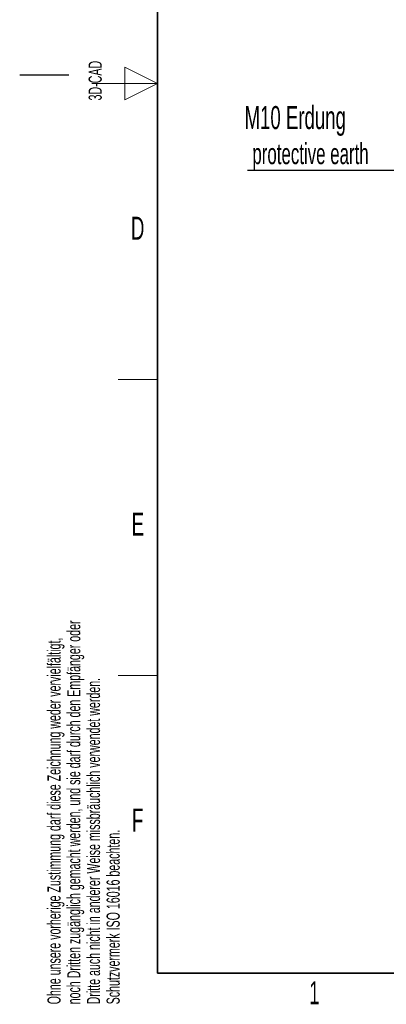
# Model space of a CAD drawing. Header units: millimetres. Extents: x 5 to 418, y 2 to 292.
# Tile 1 of 38: x 5 to 61, y 7 to 157. Entities that reach past the tile are written whole.
import ezdxf

# ---------------------------------------------------------------- set-up
doc = ezdxf.new("R2010")
doc.units = ezdxf.units.MM
doc.layers.add('SLD-0', color=7, linetype='Continuous')
doc.styles.add('SLDTEXTSTYLE0', font='TXT', dxfattribs={"width": 0.605})

# ---------------------------------------------------------------- blocks, each defined once
blk = doc.blocks.new('SW_NOTE_0_1')
at = {"layer": 'SLD-0', "color": 0}
blk.add_line((-30.44, 0), (0, 0), dxfattribs=at)
at = {"layer": 'SLD-0', "color": 0, "attachment_point": 1, "style": 'SLDTEXTSTYLE0'}
for s, insert, char_height in [('M10 Erdung', (-30.91, 9.77), 3.5), ('protective earth', (-29.72, 4.11), 3.175)]:
    blk.add_mtext(s, dxfattribs=dict(at, insert=insert, char_height=char_height))

msp = doc.modelspace()

# ---------------------------------------------------------------- linework, layer by layer
at = {"layer": 'SLD-0', "lineweight": 35}
for p, q in [((26, 282.5), (26, 12)), ((26, 12), (408, 12))]:
    msp.add_line(p, q, dxfattribs=at)
at = {"layer": 'SLD-0', "color": 7, "linetype": 'Continuous', "lineweight": 18}
for p, q in [((26, 147.25), (21, 149.75)), ((21, 149.75), (21, 144.75)), ((16, 147.25), (26, 147.25)), ((21, 144.75), (26, 147.25))]:
    msp.add_line(p, q, dxfattribs=at)
at = {"layer": 'SLD-0'}
msp.add_line((12.5, 148.5), (5, 148.5), dxfattribs=at)
at = {"layer": 'SLD-0', "lineweight": 18}
for p, q in [((20, 102.25), (26, 102.25)), ((20, 57.25), (26, 57.25))]:
    msp.add_line(p, q, dxfattribs=at)

# ---------------------------------------------------------------- block references
at = {"layer": 'SLD-0'}
msp.add_blockref('SW_NOTE_0_1', (70.1391, 134.0592), dxfattribs=at)

# ---------------------------------------------------------------- texts
at = {"layer": 'SLD-0', "char_height": 2, "attachment_point": 1, "rotation": 90, "style": 'SLDTEXTSTYLE0'}
for s, insert in [('3D-CAD', (15.4939, 144.6806)), ('noch Dritten zugänglich gemacht werden, und sie darf durch den Empfänger oder', (12.2299, 7.2381)), ('Ohne unsere vorherige Zustimmung darf diese Zeichnung weder vervielfältigt,', (9.2299, 7.2381)), ('Dritte auch nicht in anderer Weise missbräuchlich verwendet werden.', (15.2299, 7.2381)), ('Schutzvermerk ISO 16016 beachten.', (18.2299, 7.2381))]:
    msp.add_mtext(s, dxfattribs=dict(at, insert=insert))
at = {"layer": 'SLD-0', "char_height": 3.5, "attachment_point": 2, "style": 'SLDTEXTSTYLE0'}
for s, insert in [('D', (22.9597, 127.0011)), ('E', (22.9816, 82.0011)), ('F', (22.9536, 37.0011)), ('1', (49.8527, 10.743))]:
    msp.add_mtext(s, dxfattribs=dict(at, insert=insert))

doc.saveas('drawing.dxf')
